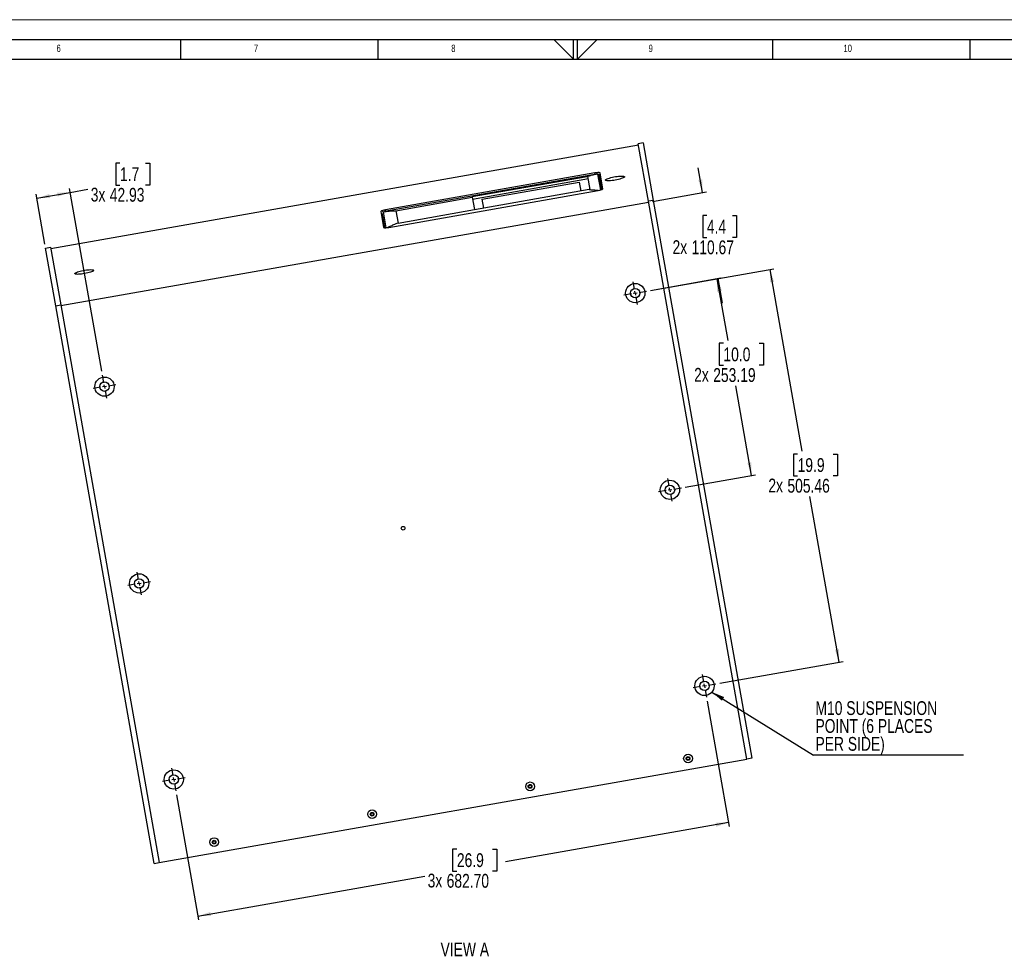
# Model space of a CAD drawing. Header units: millimetres. Extents: x 0 to 841, y 0 to 594.
# Tile 14 of 18: x 285 to 534, y 357 to 594. Entities that reach past the tile are written whole.
import ezdxf

# ---------------------------------------------------------------- set-up
doc = ezdxf.new("R2010")
doc.units = ezdxf.units.MM
doc.layers.add('FORMAT', color=7, linetype='Continuous')
doc.layers.add('SLD-0_0', color=7, linetype='Continuous')
doc.styles.add('SLDTEXTSTYLE0', font='TXT', dxfattribs={"width": 0.75})
doc.dimstyles.new('SLDDIMSTYLE0', dxfattribs={"dimtxt": 3.5, "dimasz": 3.302, "dimexe": 0, "dimexo": 0.0625, "dimgap": 0.875, "dimtad": 0, "dimtih": 1, "dimtoh": 1, "dimlfac": 5, "dimrnd": 1e-09, "dimzin": 12, "dimdsep": 46, "dimtxsty": 'SLDTEXTSTYLE0', "dimsah": 1, "dimcen": 0.09, "dimadec": 0, "dimazin": 3, "dimtfac": 1, "dimtofl": 0, "dimtmove": 0, "dimatfit": 3, "dimfxl": 1, "dimfrac": 2, "dimtolj": 1, "dimtzin": 12, "dimarcsym": 0})
doc.dimstyles.new('SLDDIMSTYLE1', dxfattribs={"dimtxt": 0.18, "dimasz": 3.302, "dimexe": 0, "dimexo": 0.0625, "dimgap": 0, "dimtad": 0, "dimtih": 1, "dimtoh": 1, "dimdec": 0, "dimrnd": 1e-09, "dimzin": 0, "dimdsep": 46, "dimtxsty": 'Standard', "dimsah": 1, "dimcen": 0.09, "dimadec": 0, "dimazin": 0, "dimtfac": 3.302, "dimtdec": 0, "dimtofl": 0, "dimtmove": 0, "dimatfit": 3, "dimfxl": 1, "dimfrac": 2, "dimtolj": 1, "dimtzin": 0, "dimarcsym": 0})
doc.dimstyles.new('SLDDIMSTYLE4', dxfattribs={"dimtxt": 3.5, "dimasz": 3.302, "dimexe": 0, "dimexo": 0.0625, "dimgap": 0.875, "dimtad": 0, "dimtih": 1, "dimtoh": 1, "dimlfac": 5, "dimrnd": 1e-09, "dimzin": 4, "dimdsep": 46, "dimtxsty": 'SLDTEXTSTYLE0', "dimsah": 1, "dimcen": 0.09, "dimadec": 0, "dimazin": 1, "dimtfac": 1, "dimtofl": 0, "dimtmove": 0, "dimatfit": 3, "dimfxl": 1, "dimfrac": 2, "dimtolj": 1, "dimtzin": 12, "dimarcsym": 0})
doc.dimstyles.new('SLDDIMSTYLE5', dxfattribs={"dimtxt": 3.5, "dimasz": 3.302, "dimexe": 0, "dimexo": 0.0625, "dimgap": 0.875, "dimtad": 0, "dimtih": 1, "dimtoh": 1, "dimlfac": 5, "dimrnd": 1e-09, "dimzin": 12, "dimdsep": 46, "dimtxsty": 'SLDTEXTSTYLE0', "dimsah": 1, "dimcen": 0.09, "dimadec": 0, "dimazin": 3, "dimtfac": 1, "dimtmove": 0, "dimatfit": 0, "dimfxl": 1, "dimfrac": 2, "dimtolj": 1, "dimtzin": 12, "dimarcsym": 0})

# ---------------------------------------------------------------- blocks, each defined once
blk = doc.blocks.new('_D_20')
at = {"layer": 'SLD-0_0', "transparency": 16777216}
for p, q in [((310.08, 557.65), (309.01, 557.65)), ((309.01, 557.65), (309.01, 552.1)), ((316.55, 557.65), (317.61, 557.65)), ((317.61, 557.65), (317.61, 552.1)), ((309.01, 552.1), (310.08, 552.1)), ((317.61, 552.1), (316.55, 552.1)), ((291.07, 537.09), (288.84, 549.74)), ((289.01, 548.75), (297.47, 550.24)), ((305.46, 504.89), (297.29, 551.23)), ((297.47, 550.24), (301.96, 551.03))]:
    blk.add_line(p, q, dxfattribs=at)
for points in [[(289.01, 548.75), (292.35, 548.83), (292.18, 549.83)], [(297.47, 550.24), (294.13, 550.17), (294.3, 549.17)]]:
    blk.add_solid(points, dxfattribs=at)
at = {"layer": 'SLD-0_0', "transparency": 16777216, "char_height": 3.5, "attachment_point": 1, "style": 'SLDTEXTSTYLE0'}
for s, insert in [('1.7', (310.08, 556.61)), ('3x', (302.67, 551.42)), ('42.93', (307.49, 551.37))]:
    blk.add_mtext(s, dxfattribs=dict(at, insert=insert))
blk = doc.blocks.new('_D_21')
at = {"layer": 'SLD-0_0', "transparency": 16777216}
for p, q in [((457.66, 550.2), (456.56, 556.45)), ((444.96, 547.96), (458.65, 550.37)), ((458.76, 544.34), (457.7, 544.34)), ((457.7, 544.34), (457.7, 538.78)), ((465.23, 544.34), (466.3, 544.34)), ((466.3, 544.34), (466.3, 538.78)), ((457.7, 538.78), (458.76, 538.78)), ((466.3, 538.78), (465.23, 538.78)), ((444.49, 525.4), (462.49, 528.57)), ((461.5, 528.4), (462.61, 522.15))]:
    blk.add_line(p, q, dxfattribs=at)
for points in [[(457.66, 550.2), (457.59, 553.54), (456.59, 553.36)], [(461.5, 528.4), (461.58, 525.06), (462.58, 525.24)]]:
    blk.add_solid(points, dxfattribs=at)
at = {"layer": 'SLD-0_0', "transparency": 16777216, "char_height": 3.5, "attachment_point": 1, "style": 'SLDTEXTSTYLE0'}
for s, insert in [('4.4', (458.76, 543.29)), ('2x', (450.06, 538.11)), ('110.67', (454.88, 538.06))]:
    blk.add_mtext(s, dxfattribs=dict(at, insert=insert))
blk = doc.blocks.new('_D_22')
at = {"layer": 'SLD-0_0', "transparency": 16777216}
for p, q in [((444.49, 525.4), (462.27, 528.54)), ((461.29, 528.36), (464.05, 512.69)), ((462.96, 511.98), (461.89, 511.98)), ((461.89, 511.98), (461.89, 506.42)), ((472.01, 511.98), (473.07, 511.98)), ((473.07, 511.98), (473.07, 506.42)), ((461.89, 506.42), (462.96, 506.42)), ((473.07, 506.42), (472.01, 506.42)), ((470.08, 478.49), (466.08, 501.18)), ((453.29, 475.53), (471.07, 478.67))]:
    blk.add_line(p, q, dxfattribs=at)
for points in [[(461.29, 528.36), (461.36, 525.02), (462.36, 525.2)], [(470.08, 478.49), (470.01, 481.83), (469.01, 481.66)]]:
    blk.add_solid(points, dxfattribs=at)
at = {"layer": 'SLD-0_0', "transparency": 16777216, "char_height": 3.5, "attachment_point": 1, "style": 'SLDTEXTSTYLE0'}
for s, insert in [('10.0', (462.96, 510.93)), ('2x', (455.54, 505.75)), ('253.19', (460.37, 505.69))]:
    blk.add_mtext(s, dxfattribs=dict(at, insert=insert))
blk = doc.blocks.new('_D_23')
at = {"layer": 'SLD-0_0', "transparency": 16777216}
for p, q in [((444.49, 525.4), (475.71, 530.9)), ((474.72, 530.73), (482.85, 484.63)), ((481.75, 483.92), (480.69, 483.92)), ((480.69, 483.92), (480.69, 478.37)), ((490.8, 483.92), (491.87, 483.92)), ((491.87, 483.92), (491.87, 478.37)), ((480.69, 478.37), (481.75, 478.37)), ((491.87, 478.37), (490.8, 478.37)), ((492.28, 431.17), (484.88, 473.13)), ((462.05, 425.84), (493.26, 431.35))]:
    blk.add_line(p, q, dxfattribs=at)
for points in [[(474.72, 530.73), (474.8, 527.39), (475.8, 527.57)], [(492.28, 431.17), (492.2, 434.51), (491.2, 434.34)]]:
    blk.add_solid(points, dxfattribs=at)
at = {"layer": 'SLD-0_0', "transparency": 16777216, "char_height": 3.5, "attachment_point": 1, "style": 'SLDTEXTSTYLE0'}
for s, insert in [('19.9', (481.75, 482.88)), ('2x', (474.34, 477.7)), ('505.46', (479.17, 477.64))]:
    blk.add_mtext(s, dxfattribs=dict(at, insert=insert))
blk = doc.blocks.new('_D_24')
at = {"layer": 'SLD-0_0', "transparency": 16777216}
for p, q in [((458.85, 421.28), (464.45, 389.55)), ((324.39, 397.57), (329.98, 365.84)), ((464.28, 390.53), (407.78, 380.57)), ((395.43, 383.8), (394.36, 383.8)), ((394.36, 383.8), (394.36, 378.25)), ((404.48, 383.8), (405.55, 383.8)), ((405.55, 383.8), (405.55, 378.25)), ((329.81, 366.82), (387.31, 376.96)), ((394.36, 378.25), (395.43, 378.25)), ((405.55, 378.25), (404.48, 378.25))]:
    blk.add_line(p, q, dxfattribs=at)
for points in [[(464.28, 390.53), (460.94, 390.46), (461.11, 389.46)], [(329.81, 366.82), (333.15, 366.89), (332.97, 367.89)]]:
    blk.add_solid(points, dxfattribs=at)
at = {"layer": 'SLD-0_0', "transparency": 16777216, "char_height": 3.5, "attachment_point": 1, "style": 'SLDTEXTSTYLE0'}
for s, insert in [('26.9', (395.43, 382.76)), ('3x', (388.02, 377.58)), ('682.70', (392.84, 377.52))]:
    blk.add_mtext(s, dxfattribs=dict(at, insert=insert))
blk = doc.blocks.new('SW_NOTE_0_7')
at = {"layer": 'SLD-0_0', "color": 0}
blk.add_line((37.93, 0), (0, 0), dxfattribs=at)
at = {"layer": 'SLD-0_0', "color": 0, "char_height": 3.5, "attachment_point": 1, "style": 'SLDTEXTSTYLE0'}
for s, insert in [('M10 SUSPENSION', (0.46, 13.64)), ('POINT (6 PLACES', (0.46, 9.11)), ('PER SIDE)', (0.46, 4.58))]:
    blk.add_mtext(s, dxfattribs=dict(at, insert=insert))
blk = doc.blocks.new('SW_CENTERMARKSYMBOL_9')
at = {"layer": 'SLD-0_0', "color": 0}
for p, q in [((-0.17, 0.98), (-0.51, 2.89)), ((0, 0), (-0.49, -0.09)), ((0, 0), (-0.09, 0.49)), ((0, 0), (0.49, 0.09)), ((0, 0), (0.09, -0.49)), ((0.98, 0.17), (2.89, 0.51)), ((-0.98, -0.17), (-2.89, -0.51)), ((0.17, -0.98), (0.51, -2.89))]:
    blk.add_line(p, q, dxfattribs=at)
blk = doc.blocks.new('SW_CENTERMARKSYMBOL_10')
at = {"layer": 'SLD-0_0', "color": 0}
for p, q in [((-0.17, 0.98), (-0.51, 2.89)), ((0, 0), (-0.49, -0.09)), ((0, 0), (-0.09, 0.49)), ((0, 0), (0.49, 0.09)), ((0, 0), (0.09, -0.49)), ((0.98, 0.17), (2.89, 0.51)), ((-0.98, -0.17), (-2.89, -0.51)), ((0.17, -0.98), (0.51, -2.89))]:
    blk.add_line(p, q, dxfattribs=at)
blk = doc.blocks.new('SW_CENTERMARKSYMBOL_11')
at = {"layer": 'SLD-0_0', "color": 0}
for p, q in [((-0.17, 0.98), (-0.51, 2.89)), ((0, 0), (-0.49, -0.09)), ((0, 0), (-0.09, 0.49)), ((0, 0), (0.49, 0.09)), ((0, 0), (0.09, -0.49)), ((0.98, 0.17), (2.89, 0.51)), ((-0.98, -0.17), (-2.89, -0.51)), ((0.17, -0.98), (0.51, -2.89))]:
    blk.add_line(p, q, dxfattribs=at)
blk = doc.blocks.new('SW_CENTERMARKSYMBOL_12')
at = {"layer": 'SLD-0_0', "color": 0}
for p, q in [((-0.17, 0.98), (-0.51, 2.89)), ((0, 0), (-0.49, -0.09)), ((0, 0), (-0.09, 0.49)), ((0, 0), (0.49, 0.09)), ((0, 0), (0.09, -0.49)), ((0.98, 0.17), (2.89, 0.51)), ((-0.98, -0.17), (-2.89, -0.51)), ((0.17, -0.98), (0.51, -2.89))]:
    blk.add_line(p, q, dxfattribs=at)
blk = doc.blocks.new('SW_CENTERMARKSYMBOL_13')
at = {"layer": 'SLD-0_0', "color": 0}
for p, q in [((-0.17, 0.98), (-0.51, 2.89)), ((0, 0), (-0.49, -0.09)), ((0, 0), (-0.09, 0.49)), ((0, 0), (0.49, 0.09)), ((0, 0), (0.09, -0.49)), ((0.98, 0.17), (2.89, 0.51)), ((-0.98, -0.17), (-2.89, -0.51)), ((0.17, -0.98), (0.51, -2.89))]:
    blk.add_line(p, q, dxfattribs=at)
blk = doc.blocks.new('SW_CENTERMARKSYMBOL_14')
at = {"layer": 'SLD-0_0', "color": 0}
for p, q in [((-0.17, 0.98), (-0.51, 2.89)), ((0, 0), (-0.49, -0.09)), ((0, 0), (-0.09, 0.49)), ((0, 0), (0.49, 0.09)), ((0, 0), (0.09, -0.49)), ((0.98, 0.17), (2.89, 0.51)), ((-0.98, -0.17), (-2.89, -0.51)), ((0.17, -0.98), (0.51, -2.89))]:
    blk.add_line(p, q, dxfattribs=at)

msp = doc.modelspace()

# ---------------------------------------------------------------- linework, layer by layer
at = {"color": 7, "linetype": 'Continuous', "lineweight": 18}
msp.add_line((0.000004, 594.00001), (841.000004, 594.00001), dxfattribs=at)
at = {"color": 7, "linetype": 'Continuous', "lineweight": 25}
for p, q in [((292.542758, 536.043991), (441.416777, 562.294497)), ((442.617612, 562.797858), (441.366906, 562.577325)), ((443.938352, 547.993935), (441.366906, 562.577325)), ((442.617612, 562.797858), (445.189057, 548.214468)), ((430.809243, 554.829846), (377.063565, 545.353033)), ((430.411242, 555.157283), (377.381314, 545.806676)), ((428.40014, 554.203209), (399.296989, 549.071538)), ((429.205319, 550.957793), (428.627368, 554.235515)), ((431.151024, 554.883846), (431.150632, 554.883792)), ((432.150936, 550.978925), (431.615342, 554.016432)), ((432.404875, 551.16447), (431.700243, 555.160633)), ((428.733753, 553.632172), (399.404701, 548.460669)), ((401.861101, 548.520722), (426.404953, 552.848466)), ((426.404953, 552.848466), (426.811391, 550.543438)), ((378.162536, 541.376147), (431.192464, 550.726754)), ((379.969741, 545.59128), (399.30936, 549.001376)), ((399.30936, 549.001376), (399.860811, 545.873944)), ((428.978091, 550.925486), (399.87494, 545.793815)), ((295.101336, 521.533575), (443.975355, 547.784081)), ((402.26754, 546.215695), (401.861101, 548.520722)), ((445.189057, 548.214468), (443.938352, 547.993935)), ((468.863372, 406.637122), (443.938352, 547.993935)), ((445.189057, 548.214468), (470.114077, 406.857655)), ((376.168904, 545.36896), (376.873535, 541.372796)), ((376.586564, 544.300041), (377.117599, 541.288395)), ((376.723928, 545.28688), (376.724314, 545.286963)), ((379.969741, 545.59128), (380.521192, 542.463847)), ((380.521192, 542.463847), (399.860811, 545.873944)), ((291.242182, 536.106286), (292.492888, 536.326819)), ((292.492888, 536.326819), (295.064333, 521.743429)), ((293.813627, 521.522896), (291.242182, 536.106286)), ((293.813627, 521.522896), (295.064333, 521.743429)), ((318.738647, 380.166083), (293.813627, 521.522896)), ((295.064333, 521.743429), (319.989353, 380.386616)), ((319.989829, 380.383916), (468.863848, 406.634422)), ((470.114077, 406.857655), (468.863372, 406.637122)), ((468.863848, 406.634422), (468.863372, 406.637122)), ((318.738647, 380.166083), (319.989353, 380.386616)), ((319.989353, 380.386616), (319.989829, 380.383916))]:
    msp.add_line(p, q, dxfattribs=at)
at = {"color": 8, "linetype": 'Continuous', "lineweight": 25}
for p, q in [((430.479238, 554.771657), (430.411242, 555.157283)), ((431.857205, 550.878889), (431.151024, 554.883846)), ((431.428014, 554.692882), (432.087242, 550.954215)), ((377.186262, 541.284927), (376.530877, 545.0018)), ((376.723928, 545.28688), (377.42896, 541.288445)), ((377.44931, 545.42105), (377.381314, 545.806676))]:
    msp.add_line(p, q, dxfattribs=at)
at = {"color": 7, "linetype": 'Continuous', "lineweight": 25, "flags": 128}
for points in [[(431.700243, 555.160633), (431.66874, 555.198766), (431.590384, 555.226958), (431.468186, 555.244127), (431.306841, 555.249612), (431.112551, 555.243203), (430.892782, 555.225145), (430.655979, 555.196134), (430.411242, 555.157283)], [(431.917426, 553.928928), (431.885923, 553.967061), (431.807567, 553.995254), (431.685368, 554.012422), (431.615342, 554.016432)], [(435.565527, 553.352027), (435.158638, 553.286466), (434.76134, 553.234787), (434.385061, 553.198477), (434.040627, 553.178581), (433.737946, 553.17567), (433.485727, 553.189829), (433.291224, 553.22065), (433.160033, 553.267246), (433.095929, 553.328278), (433.100755, 553.401989), (433.174374, 553.486259), (433.314666, 553.578663), (433.517596, 553.676543), (433.777326, 553.777084), (434.086384, 553.877392), (434.435879, 553.974583), (434.815757, 554.06586), (435.215089, 554.148598), (435.622387, 554.220415), (436.025934, 554.279247), (436.414121, 554.323401), (436.775781, 554.351606), (437.100508, 554.36305), (437.378961, 554.357406), (437.60313, 554.334835), (437.766566, 554.295986), (437.864566, 554.241977), (437.894312, 554.174362), (437.854948, 554.095087), (437.747606, 554.00643), (437.575374, 553.910944), (437.343208, 553.811375), (437.057786, 553.710587), (436.727319, 553.61148), (436.361314, 553.516906), (435.9703, 553.429584), (435.565527, 553.352027)], [(431.192464, 550.726754), (431.435729, 550.773951), (431.668173, 550.82768), (431.880865, 550.885878), (432.06563, 550.946306), (432.215368, 551.006643), (432.324325, 551.064571), (432.388314, 551.117862), (432.404875, 551.16447)], [(377.381314, 545.806676), (377.138049, 545.759479), (376.905605, 545.705749), (376.692913, 545.647552), (376.508148, 545.587124), (376.35841, 545.526787), (376.249453, 545.468859), (376.185464, 545.415568), (376.168904, 545.36896)], [(376.586564, 544.300041), (376.575593, 544.295082), (376.466636, 544.237154), (376.402647, 544.183863), (376.386086, 544.137255)], [(376.873535, 541.372796), (376.905038, 541.334664), (376.983394, 541.306471), (377.105593, 541.289303), (377.266937, 541.283818), (377.461227, 541.290227), (377.680997, 541.308285), (377.9178, 541.337296), (378.162536, 541.376147)], [(301.09964, 529.642063), (300.692751, 529.576502), (300.295453, 529.524823), (299.919174, 529.488513), (299.57474, 529.468617), (299.272059, 529.465706), (299.01984, 529.479865), (298.825337, 529.510686), (298.694146, 529.557283), (298.630042, 529.618314), (298.634868, 529.692025), (298.708487, 529.776295), (298.848779, 529.868699), (299.051709, 529.966579), (299.311439, 530.06712), (299.620497, 530.167428), (299.969992, 530.264619), (300.34987, 530.355896), (300.749202, 530.438634), (301.1565, 530.510452), (301.560048, 530.569283), (301.948234, 530.613437), (302.309894, 530.641642), (302.634621, 530.653087), (302.913074, 530.647442), (303.137243, 530.624871), (303.300679, 530.586022), (303.398679, 530.532013), (303.428425, 530.464399), (303.389061, 530.385123), (303.281719, 530.296466), (303.109488, 530.20098), (302.877321, 530.101411), (302.591899, 530.000623), (302.261432, 529.901517), (301.895427, 529.806942), (301.504413, 529.71962), (301.09964, 529.642063)]]:
    msp.add_lwpolyline(points, dxfattribs=at)
at = {"color": 7, "linetype": 'Continuous', "lineweight": 25}
for centre, radius in [((440.614741, 524.716508), 2.4384), ((440.614741, 524.716508), 1.19888), ((306.148854, 501.006544), 2.4384), ((306.148854, 501.006544), 1.19888), ((449.40784, 474.848365), 2.4384), ((449.40784, 474.848365), 1.19888), ((381.799991, 465.119583), 0.47625), ((314.941953, 451.138401), 2.4384), ((314.941953, 451.138401), 1.19888), ((458.169183, 425.160323), 2.4384), ((458.169183, 425.160323), 1.19888), ((453.991425, 406.756264), 1.11125), ((453.991425, 406.756264), 0.478), ((453.991425, 406.756264), 0.3556), ((323.703296, 401.450359), 2.4384), ((323.703296, 401.450359), 1.19888), ((413.968838, 399.699202), 1.11125), ((413.968838, 399.699202), 0.478), ((413.968838, 399.699202), 0.3556), ((373.94625, 392.64214), 1.11125), ((373.94625, 392.64214), 0.478), ((373.94625, 392.64214), 0.3556), ((333.923663, 385.585078), 1.11125), ((333.923663, 385.585078), 0.478), ((333.923663, 385.585078), 0.3556)]:
    msp.add_circle(centre, radius, dxfattribs=at)
for points, knots in [([(431.150632, 554.883792), (430.798594, 554.822174), (430.133434, 554.705751), (429.212693, 554.462046), (428.654439, 554.284215), (428.40014, 554.203209)], [0, 0, 0, 0, 0.3797089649, 0.7174418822, 1, 1, 1, 1]), ([(428.627368, 554.235515), (428.584344, 554.229608), (428.50855, 554.2192), (428.432864, 554.208036), (428.40014, 554.203209)], [0, 0, 0, 0, 0.5676470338, 1, 1, 1, 1]), ([(431.151024, 554.883846), (431.187872, 554.884462), (431.25482, 554.885582), (431.330838, 554.851354), (431.36138, 554.814582), (431.368828, 554.805615)], [0, 0, 0, 0, 0.4807022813, 0.8733778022, 1, 1, 1, 1]), ([(399.296989, 549.071538), (399.299214, 549.058917), (399.303075, 549.03702), (399.30749, 549.011983), (399.30936, 549.001376)], [0, 0, 0, 0, 0.5763379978, 1, 1, 1, 1]), ([(428.978091, 550.925486), (429.019904, 550.931636), (429.095595, 550.942768), (429.171393, 550.953147), (429.205319, 550.957793)], [0, 0, 0, 0, 0.5524090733, 1, 1, 1, 1]), ([(428.978091, 550.925486), (429.248582, 550.914439), (429.842382, 550.890188), (430.603462, 550.837351), (431.0918, 550.762574), (431.248213, 550.738624)], [0, 0, 0, 0, 0.3625141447, 0.7958160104, 1, 1, 1, 1]), ([(376.723928, 545.28688), (376.688011, 545.276038), (376.626439, 545.257453), (376.584303, 545.202672), (376.566746, 545.179847)], [0, 0, 0, 0, 0.5833402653, 1, 1, 1, 1]), ([(376.724314, 545.286963), (377.076259, 545.349688), (377.741243, 545.468204), (378.827319, 545.563509), (379.558291, 545.594084), (379.963771, 545.59132), (379.969741, 545.59128)], [0, 0, 0, 0, 0.3295213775, 0.6226148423, 0.9944432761, 1, 1, 1, 1]), ([(399.87494, 545.793815), (399.872074, 545.810064), (399.867103, 545.838258), (399.862683, 545.863324), (399.860811, 545.873944)], [0, 0, 0, 0, 0.5763379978, 1, 1, 1, 1]), ([(380.521192, 542.463847), (380.515595, 542.461769), (380.135488, 542.320633), (379.449227, 542.037548), (378.623973, 541.672589), (378.19202, 541.435964), (378.054636, 541.360704)], [0, 0, 0, 0, 0.0068841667, 0.4675384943, 0.8306488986, 1, 1, 1, 1])]:
    msp.add_open_spline(points, degree=3, knots=knots, dxfattribs=at)
at = {"layer": 'FORMAT'}
for p, q in [((15.000004, 589.00001), (836.000004, 589.00001)), ((325.5, 584.00001), (325.5, 589.00001)), ((375.5, 584.00001), (375.5, 589.00001)), ((419.96681, 589.00001), (425, 584.00001)), ((425, 584.00001), (425, 589.00001)), ((426, 584.00001), (426, 589.00001)), ((431.009993, 589.00001), (426, 584.00001)), ((475.5, 584.00001), (475.5, 589.00001)), ((525.5, 584.00001), (525.5, 589.00001)), ((20.000004, 584.00001), (831.000004, 584.00001))]:
    msp.add_line(p, q, dxfattribs=at)

# ---------------------------------------------------------------- block references
at = {"layer": 'SLD-0_0'}
for name, p in [('SW_CENTERMARKSYMBOL_10', (440.614741, 524.716508)), ('SW_CENTERMARKSYMBOL_9', (306.148854, 501.006544)), ('SW_CENTERMARKSYMBOL_12', (449.40784, 474.848365)), ('SW_CENTERMARKSYMBOL_11', (314.941953, 451.138401)), ('SW_CENTERMARKSYMBOL_14', (458.169183, 425.160323)), ('SW_NOTE_0_7', (485.817136, 407.650538)), ('SW_CENTERMARKSYMBOL_13', (323.703296, 401.450359))]:
    msp.add_blockref(name, p, dxfattribs=at)

# ---------------------------------------------------------------- texts
at = {"layer": 'FORMAT', "attachment_point": 1, "style": 'SLDTEXTSTYLE0'}
for s, insert, char_height in [('6', (294.010417, 587.668031), 1.852083), ('7', (344.010417, 587.668031), 1.852083), ('8', (394.010417, 587.668031), 1.852083), ('9', (444.010417, 587.668031), 1.852083), ('10', (493.385417, 587.668031), 1.8520833)]:
    msp.add_mtext(s, dxfattribs=dict(at, insert=insert, char_height=char_height))
at = {"layer": 'SLD-0_0', "insert": (397.439927, 360.1348), "char_height": 3.5, "attachment_point": 2, "style": 'SLDTEXTSTYLE0'}
msp.add_mtext('VIEW A', dxfattribs=at)

# ---------------------------------------------------------------- dimensions: what is measured, and where the dimension line sits
at = {"layer": 'SLD-0_0'}
for base, p1, p2, angle, text, dimstyle, picture, middle in [((297.467177, 550.242783), (291.242182, 536.106286), (305.638606, 503.900303), 10, '3x<>', 'SLDDIMSTYLE0', '_D_20', (310.899998, 552.611352)), ((461.504292, 528.399899), (443.975355, 547.784081), (443.5085, 525.226756), 280, '2x<>', 'SLDDIMSTYLE5', '_D_21', (459.58275, 539.297504)), ((492.276361, 431.174338), (443.5085, 525.226756), (461.062942, 425.670571), 280, '2x<>', 'SLDDIMSTYLE0', '_D_23', (483.86421, 478.882022)), ((470.082217, 478.493815), (443.5085, 525.226756), (452.3016, 475.358612), 280, '2x<>', 'SLDDIMSTYLE0', '_D_22', (465.067328, 506.934666)), ((464.275443, 390.529999), (324.213544, 398.5566), (458.679431, 422.266564), 10, '3x<>', 'SLDDIMSTYLE4', '_D_24', (397.540794, 378.76288))]:
    dim = msp.add_linear_dim(base=base, p1=p1, p2=p2, angle=angle, text=text, dimstyle=dimstyle, dxfattribs=at)
    dim.commit()
    dim.dimension.update_dxf_attribs({"geometry": picture, "text_midpoint": middle, "dimtype": 160})

# ---------------------------------------------------------------- leaders
msp.add_leader([(460.046402, 423.604096), (485.817136, 407.650538)], dimstyle='SLDDIMSTYLE1', dxfattribs=at)

doc.saveas('drawing.dxf')
